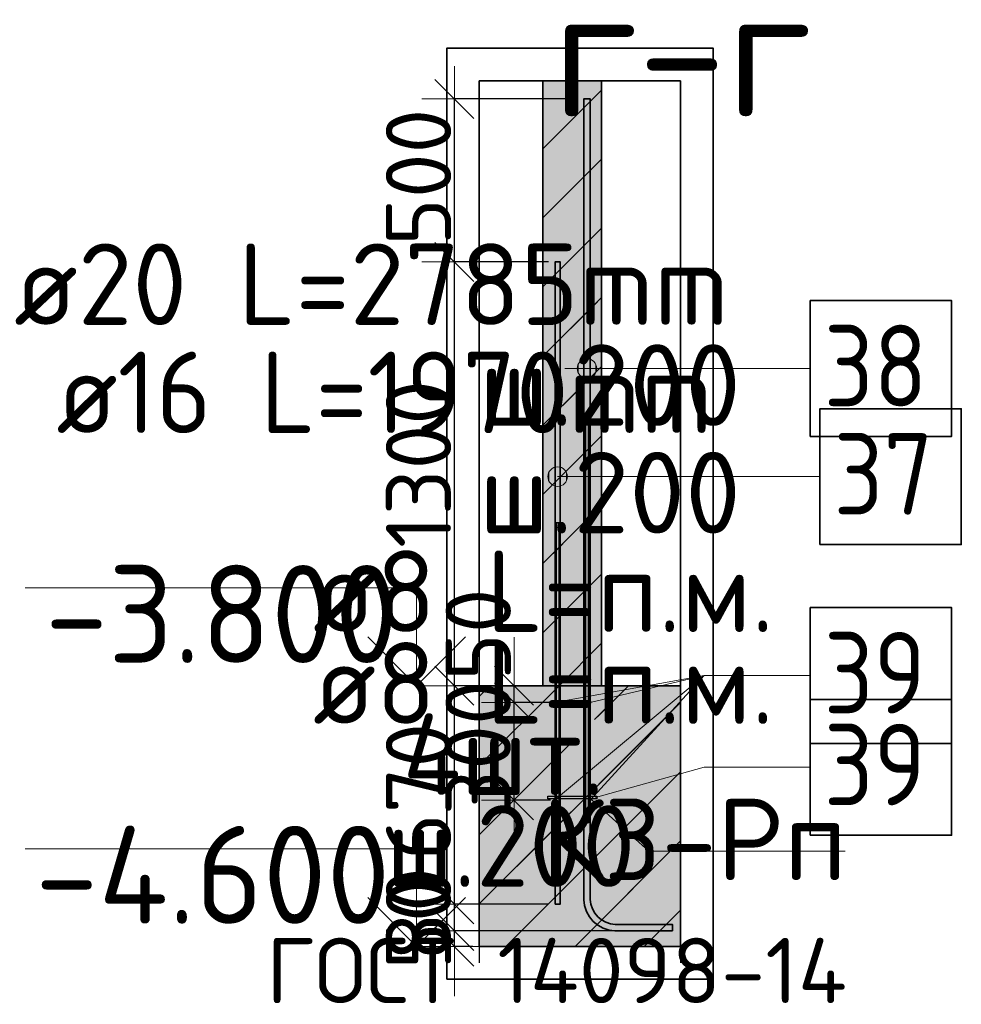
# Model space of a CAD drawing. Header units: millimetres. Extents: x -3725 to 93325, y -74170 to 82591.
# Tile 101 of 139: x 86900 to 89787, y 35605 to 38625. Entities that reach past the tile are written whole.
import ezdxf

# ---------------------------------------------------------------- set-up
doc = ezdxf.new("R2010")
doc.units = ezdxf.units.MM
doc.header["$PDMODE"] = 65
doc.linetypes.add('______11', pattern=[500, 400, -50, 0, -50])
doc.linetypes.add('______5', pattern=[1100, 800, -100, 100, -100])
for name, color, linetype, lineweight in [('Standard', 7, 'Continuous', 25), ('Арм.стержн. Выпуски', 180, 'Continuous', 35), ('Арматурный каркас 01', 4, 'Continuous', 35), ('Высотная отметки_ общее', 7, 'Continuous', 13), ('Размерная линия_ общее_1', 7, 'Continuous', 13)]:
    doc.layers.add(name, color=color, linetype=linetype, lineweight=lineweight)
doc.styles.add('ARIAL', font='ARIAL.TTF')
doc.styles.add('ISOCPEUR', font='ISOCPEUR')
doc.dimstyles.new('DIMSTYLE_12', dxfattribs={"dimtxt": 200, "dimasz": 200, "dimexe": 0, "dimexo": 0, "dimgap": 100, "dimtad": 2, "dimdec": 0, "dimrnd": 5, "dimzin": 12, "dimdsep": 46, "dimtxsty": 'ISOCPEUR', "dimblk1": 'ALL_ML_STRICH', "dimblk2": 'ALL_ML_STRICH', "dimsah": 1, "dimcen": 0, "dimclrd": 7, "dimclre": 256, "dimclrt": 7, "dimadec": 0, "dimazin": 0, "dimtfac": 1, "dimtdec": 0, "dimtix": 1, "dimtmove": 2, "dimatfit": 3, "dimfxl": 0, "dimtvp": 1.2, "dimtzin": 0, "dimlwd": 0, "dimlwe": -3, "dimarcsym": 0})
doc.dimstyles.new('DIMSTYLE_13', dxfattribs={"dimtxt": 200, "dimasz": 200, "dimexe": 0, "dimexo": 0, "dimgap": 100, "dimtad": 2, "dimdec": 0, "dimrnd": 5, "dimzin": 12, "dimdsep": 46, "dimtxsty": 'ISOCPEUR', "dimblk1": 'ALL_ML_STRICH', "dimblk2": 'ALL_ML_STRICH', "dimsah": 1, "dimcen": 0, "dimclrd": 7, "dimclre": 256, "dimclrt": 7, "dimadec": 0, "dimazin": 0, "dimtfac": 1, "dimtdec": 0, "dimtix": 1, "dimtmove": 2, "dimatfit": 3, "dimfxl": 0, "dimtzin": 0, "dimlwd": 0, "dimlwe": -3, "dimarcsym": 0})
pattern_1 = [(45, (0, 0), (-212.132, 212.132), [400, -50, 0, -50]), (45, (-106.07, 106.07), (-212.132, 212.132), [800, -100, 100, -100])]

# ---------------------------------------------------------------- blocks, each defined once
blk = doc.blocks.new('ALL_ML_STRICH')
at = {"color": 0, "linetype": 'ByBlock', "lineweight": -2}
for p, q in [((0, -0.5), (0, 0.5)), ((-0.3, -0.3), (0.3, 0.3)), ((-1, 0), (0.5, 0))]:
    blk.add_line(p, q, dxfattribs=at)
blk = doc.blocks.new('*D451')
at = {"layer": 'DEFPOINTS', "color": 7, "linetype": 'Continuous', "lineweight": 13, "transparency": 33554687}
for p in [(88547.6, 36530.9), (88415.8, 36230.9), (88547.6, 36230.9)]:
    blk.add_point(p, dxfattribs=at)
at = {"layer": 'Размерная линия_ общее_1', "color": 253, "linetype": 'Continuous', "lineweight": -2, "true_color": 0xa0a0a0, "transparency": 33554687}
for p, q in [((88527.6, 36530.9), (88415.8, 36530.9)), ((88527.6, 36230.9), (88415.8, 36230.9))]:
    blk.add_line(p, q, dxfattribs=at)
at = {"layer": 'Размерная линия_ общее_1', "color": 7, "linetype": 'Continuous', "lineweight": -2, "transparency": 33554687}
blk.add_line((88415.8, 36230.9), (88415.8, 36530.9), dxfattribs=at)
at = {"layer": 'Размерная линия_ общее_1', "color": 7, "linetype": 'Continuous', "lineweight": 13, "transparency": 33554687, "xscale": 200, "yscale": 200, "zscale": 200}
for p, rotation in [((88415.8, 36530.9), 90), ((88415.8, 36230.9), 270)]:
    blk.add_blockref('ALL_ML_STRICH', p, dxfattribs=dict(at, rotation=rotation))
at = {"layer": 'Размерная линия_ общее_1', "color": 7, "linetype": 'Continuous', "lineweight": 13, "transparency": 33554687, "insert": (88305.8, 36390.9), "char_height": 200, "width": 600, "attachment_point": 5, "rotation": 90, "style": 'ISOCPEUR'}
blk.add_mtext('\\A1;{300}', dxfattribs=at)
blk = doc.blocks.new('*D452')
at = {"layer": 'DEFPOINTS', "color": 7, "linetype": 'Continuous', "lineweight": 13, "transparency": 33554687}
for p in [(88397.6, 36581.9), (88415.8, 36530.9), (88547.6, 36530.9)]:
    blk.add_point(p, dxfattribs=at)
at = {"layer": 'Размерная линия_ общее_1', "color": 253, "linetype": 'Continuous', "lineweight": -2, "true_color": 0xa0a0a0, "transparency": 33554687}
for p, q in [((88377.6, 36581.9), (88415.8, 36581.9)), ((88527.6, 36530.9), (88415.8, 36530.9))]:
    blk.add_line(p, q, dxfattribs=at)
at = {"layer": 'Размерная линия_ общее_1', "color": 7, "linetype": 'Continuous', "lineweight": -2, "transparency": 33554687}
blk.add_line((88415.8, 36530.9), (88415.8, 36581.9), dxfattribs=at)
at = {"layer": 'Размерная линия_ общее_1', "color": 7, "linetype": 'Continuous', "lineweight": 13, "transparency": 33554687, "xscale": 200, "yscale": 200, "zscale": 200}
for p, rotation in [((88415.8, 36530.9), 270), ((88415.8, 36581.9), 90)]:
    blk.add_blockref('ALL_ML_STRICH', p, dxfattribs=dict(at, rotation=rotation))
at = {"layer": 'Размерная линия_ общее_1', "color": 7, "linetype": 'Continuous', "lineweight": 13, "transparency": 33554687, "insert": (88306.1, 36738.8), "char_height": 200, "width": 400, "attachment_point": 5, "rotation": 90, "style": 'ISOCPEUR'}
blk.add_mtext('\\A1;{50}', dxfattribs=at)
blk = doc.blocks.new('COMPLEX_ELEVATIONDIM_0')
at = {"layer": 'Высотная отметки_ общее', "color": 7, "linetype": 'Continuous', "lineweight": 13, "transparency": 33554687}
for p, q in [((88117, 36881.9), (86917, 36881.9)), ((88117, 36581.9), (88117, 36881.9)), ((88117, 36581.9), (87967, 36731.9)), ((88117, 36581.9), (88267, 36731.9)), ((88117, 36581.9), (88117, 36581.9)), ((88117, 36581.9), (88117, 36581.9)), ((88117, 36581.9), (88183.2, 36581.9)), ((88117, 36581.9), (88117, 36581.9)), ((88117, 36581.9), (88117, 36581.9)), ((88117, 36081.9), (86917, 36081.9)), ((88117, 35781.9), (88117, 36081.9)), ((88117, 35781.9), (87967, 35931.9)), ((88117, 35781.9), (88267, 35931.9)), ((88117, 35781.9), (88117, 35781.9)), ((88117, 35781.9), (88117, 35781.9)), ((88117, 35781.9), (88183.2, 35781.9)), ((88117, 35781.9), (88117, 35781.9)), ((88117, 35781.9), (88117, 35781.9))]:
    blk.add_line(p, q, dxfattribs=at)
at = {"layer": 'Высотная отметки_ общее', "color": 7, "linetype": 'Continuous', "lineweight": 13, "transparency": 33554687, "char_height": 300, "attachment_point": 7, "style": 'ISOCPEUR'}
for s, insert, width in [('\\W0.95;-3.800', (86977, 36651.9), 1281.436), ('\\W0.95;-4.600', (86947, 35851.9), 1311.684)]:
    blk.add_mtext(s, dxfattribs=dict(at, insert=insert, width=width))
blk = doc.blocks.new('*D521')
at = {"layer": 'DEFPOINTS', "color": 7, "linetype": 'Continuous', "lineweight": 13, "transparency": 33554687}
for p in [(88901.5, 35829.9), (88232.8, 35781.9), (88309.3, 35781.9)]:
    blk.add_point(p, dxfattribs=at)
at = {"layer": 'Размерная линия_ общее_1', "color": 253, "linetype": 'Continuous', "lineweight": -2, "true_color": 0xa0a0a0, "transparency": 33554687}
for p, q in [((88881.5, 35829.9), (88232.8, 35829.9)), ((88289.3, 35781.9), (88232.8, 35781.9))]:
    blk.add_line(p, q, dxfattribs=at)
at = {"layer": 'Размерная линия_ общее_1', "color": 7, "linetype": 'Continuous', "lineweight": -2, "transparency": 33554687}
blk.add_line((88232.8, 35781.9), (88232.8, 35829.9), dxfattribs=at)
at = {"layer": 'Размерная линия_ общее_1', "color": 7, "linetype": 'Continuous', "lineweight": 13, "transparency": 33554687, "xscale": 200, "yscale": 200, "zscale": 200}
for p, rotation in [((88232.8, 35781.9), 270), ((88232.8, 35829.9), 90)]:
    blk.add_blockref('ALL_ML_STRICH', p, dxfattribs=dict(at, rotation=rotation))
at = {"layer": 'Размерная линия_ общее_1', "color": 7, "linetype": 'Continuous', "lineweight": 13, "transparency": 33554687, "insert": (88122.7, 35852.7), "char_height": 200, "width": 400, "attachment_point": 5, "rotation": 90, "style": 'ISOCPEUR'}
blk.add_mtext('\\A1;{50}', dxfattribs=at)
blk = doc.blocks.new('*D522')
at = {"layer": 'DEFPOINTS', "color": 7, "linetype": 'Continuous', "lineweight": 13, "transparency": 33554687}
for p in [(88541.5, 35911.9), (88232.8, 35829.9), (88901.5, 35829.9)]:
    blk.add_point(p, dxfattribs=at)
at = {"layer": 'Размерная линия_ общее_1', "color": 253, "linetype": 'Continuous', "lineweight": -2, "true_color": 0xa0a0a0, "transparency": 33554687}
for p, q in [((88521.5, 35911.9), (88232.8, 35911.9)), ((88881.5, 35829.9), (88232.8, 35829.9))]:
    blk.add_line(p, q, dxfattribs=at)
at = {"layer": 'Размерная линия_ общее_1', "color": 7, "linetype": 'Continuous', "lineweight": -2, "transparency": 33554687}
blk.add_line((88232.8, 35829.9), (88232.8, 35911.9), dxfattribs=at)
at = {"layer": 'Размерная линия_ общее_1', "color": 7, "linetype": 'Continuous', "lineweight": 13, "transparency": 33554687, "xscale": 200, "yscale": 200, "zscale": 200}
for p, rotation in [((88232.8, 35829.9), 270), ((88232.8, 35911.9), 90)]:
    blk.add_blockref('ALL_ML_STRICH', p, dxfattribs=dict(at, rotation=rotation))
at = {"layer": 'Размерная линия_ общее_1', "color": 7, "linetype": 'Continuous', "lineweight": 13, "transparency": 33554687, "insert": (88122.8, 35880.9), "char_height": 200, "width": 400, "attachment_point": 5, "rotation": 90, "style": 'ISOCPEUR'}
blk.add_mtext('\\A1;{80}', dxfattribs=at)
blk = doc.blocks.new('*D523')
at = {"layer": 'DEFPOINTS', "color": 7, "linetype": 'Continuous', "lineweight": 13, "transparency": 33554687}
for p in [(88341.8, 36581.9), (88232.8, 35911.9), (88541.5, 35911.9)]:
    blk.add_point(p, dxfattribs=at)
at = {"layer": 'Размерная линия_ общее_1', "color": 253, "linetype": 'Continuous', "lineweight": -2, "true_color": 0xa0a0a0, "transparency": 33554687}
for p, q in [((88321.8, 36581.9), (88232.8, 36581.9)), ((88521.5, 35911.9), (88232.8, 35911.9))]:
    blk.add_line(p, q, dxfattribs=at)
at = {"layer": 'Размерная линия_ общее_1', "color": 7, "linetype": 'Continuous', "lineweight": -2, "transparency": 33554687}
blk.add_line((88232.8, 35911.9), (88232.8, 36581.9), dxfattribs=at)
at = {"layer": 'Размерная линия_ общее_1', "color": 7, "linetype": 'Continuous', "lineweight": 13, "transparency": 33554687, "xscale": 200, "yscale": 200, "zscale": 200}
for p, rotation in [((88232.8, 36581.9), 90), ((88232.8, 35911.9), 270)]:
    blk.add_blockref('ALL_ML_STRICH', p, dxfattribs=dict(at, rotation=rotation))
at = {"layer": 'Размерная линия_ общее_1', "color": 7, "linetype": 'Continuous', "lineweight": 13, "transparency": 33554687, "insert": (88122.8, 36256.9), "char_height": 200, "width": 600, "attachment_point": 5, "rotation": 90, "style": 'ISOCPEUR'}
blk.add_mtext('\\A1;{670}', dxfattribs=at)
blk = doc.blocks.new('*D524')
at = {"layer": 'DEFPOINTS', "color": 7, "linetype": 'Continuous', "lineweight": 13, "transparency": 33554687}
for p in [(88541.5, 37881.9), (88232.8, 36581.9), (88341.8, 36581.9)]:
    blk.add_point(p, dxfattribs=at)
at = {"layer": 'Размерная линия_ общее_1', "color": 253, "linetype": 'Continuous', "lineweight": -2, "true_color": 0xa0a0a0, "transparency": 33554687}
for p, q in [((88521.5, 37881.9), (88232.8, 37881.9)), ((88321.8, 36581.9), (88232.8, 36581.9))]:
    blk.add_line(p, q, dxfattribs=at)
at = {"layer": 'Размерная линия_ общее_1', "color": 7, "linetype": 'Continuous', "lineweight": -2, "transparency": 33554687}
blk.add_line((88232.8, 36581.9), (88232.8, 37881.9), dxfattribs=at)
at = {"layer": 'Размерная линия_ общее_1', "color": 7, "linetype": 'Continuous', "lineweight": 13, "transparency": 33554687, "xscale": 200, "yscale": 200, "zscale": 200}
for p, rotation in [((88232.8, 37881.9), 90), ((88232.8, 36581.9), 270)]:
    blk.add_blockref('ALL_ML_STRICH', p, dxfattribs=dict(at, rotation=rotation))
at = {"layer": 'Размерная линия_ общее_1', "color": 7, "linetype": 'Continuous', "lineweight": 13, "transparency": 33554687, "insert": (88122.8, 37261.9), "char_height": 200, "width": 800, "attachment_point": 5, "rotation": 90, "style": 'ISOCPEUR'}
blk.add_mtext('\\A1;{1300}', dxfattribs=at)
blk = doc.blocks.new('*D525')
at = {"layer": 'DEFPOINTS', "color": 7, "linetype": 'Continuous', "lineweight": 13, "transparency": 33554687}
for p in [(88629.5, 38381.9), (88232.8, 37881.9), (88541.5, 37881.9)]:
    blk.add_point(p, dxfattribs=at)
at = {"layer": 'Размерная линия_ общее_1', "color": 253, "linetype": 'Continuous', "lineweight": -2, "true_color": 0xa0a0a0, "transparency": 33554687}
for p, q in [((88609.5, 38381.9), (88232.8, 38381.9)), ((88521.5, 37881.9), (88232.8, 37881.9))]:
    blk.add_line(p, q, dxfattribs=at)
at = {"layer": 'Размерная линия_ общее_1', "color": 7, "linetype": 'Continuous', "lineweight": -2, "transparency": 33554687}
blk.add_line((88232.8, 37881.9), (88232.8, 38381.9), dxfattribs=at)
at = {"layer": 'Размерная линия_ общее_1', "color": 7, "linetype": 'Continuous', "lineweight": 13, "transparency": 33554687, "xscale": 200, "yscale": 200, "zscale": 200}
for p, rotation in [((88232.8, 38381.9), 90), ((88232.8, 37881.9), 270)]:
    blk.add_blockref('ALL_ML_STRICH', p, dxfattribs=dict(at, rotation=rotation))
at = {"layer": 'Размерная линия_ общее_1', "color": 7, "linetype": 'Continuous', "lineweight": 13, "transparency": 33554687, "insert": (88122.8, 38141.9), "char_height": 200, "width": 600, "attachment_point": 5, "rotation": 90, "style": 'ISOCPEUR'}
blk.add_mtext('\\A1;{500}', dxfattribs=at)
blk = doc.blocks.new('ЭЛЕМЕНТ_УЗОРА_11')
at = {"layer": 'Арм.стержн. Выпуски', "linetype": 'Continuous', "lineweight": 13, "transparency": 33554687}
for points in [[(88613.7, 37570), (88624.5, 37529.2), (88624.5, 37580.8)], [(88624.5, 37580.8), (88639.5, 37525), (88639.5, 37585)], [(88624.5, 37580.8), (88624.5, 37529.2), (88639.5, 37525)], [(88639.5, 37585), (88639.5, 37525), (88654.5, 37529.2)], [(88639.5, 37585), (88654.5, 37529.2), (88654.5, 37580.8)], [(88654.5, 37580.8), (88654.5, 37529.2), (88665.3, 37540)], [(88654.5, 37580.8), (88665.3, 37540), (88665.3, 37570)], [(88613.7, 37540), (88613.7, 37570), (88609.5, 37555)], [(88613.7, 37570), (88613.7, 37540), (88624.5, 37529.2)], [(88665.3, 37570), (88665.3, 37540), (88669.5, 37555)]]:
    blk.add_hatch(color=7, dxfattribs=at).paths.add_polyline_path(points)
at = {"layer": 'Арм.стержн. Выпуски', "color": 7, "linetype": 'Continuous', "lineweight": 13, "transparency": 33554687}
for p, q in [((88639.5, 37585), (88639.5, 37585)), ((88571.6, 37555), (88639.5, 37555)), ((88609.5, 37555), (88609.5, 37555)), ((88669.5, 37555), (88669.5, 37555)), ((88639.5, 37525), (88639.5, 37525))]:
    blk.add_line(p, q, dxfattribs=at)
blk.add_circle((88639.5, 37555), 30, dxfattribs=at)
blk = doc.blocks.new('ЭЛЕМЕНТ_УЗОРА_12')
at = {"layer": 'Арм.стержн. Выпуски', "linetype": 'Continuous', "lineweight": 13, "transparency": 33554687}
for points in [[(88534.5, 37197.6), (88534.5, 37249.2), (88523.7, 37238.4)], [(88549.5, 37193.4), (88549.5, 37253.4), (88534.5, 37249.2)], [(88549.5, 37193.4), (88534.5, 37249.2), (88534.5, 37197.6)], [(88564.5, 37197.6), (88564.5, 37249.2), (88549.5, 37253.4)], [(88564.5, 37197.6), (88549.5, 37253.4), (88549.5, 37193.4)], [(88575.3, 37208.4), (88575.3, 37238.4), (88564.5, 37249.2)], [(88575.3, 37208.4), (88564.5, 37249.2), (88564.5, 37197.6)], [(88523.7, 37208.4), (88523.7, 37238.4), (88519.5, 37223.4)], [(88534.5, 37197.6), (88523.7, 37238.4), (88523.7, 37208.4)], [(88575.3, 37238.4), (88575.3, 37208.4), (88579.5, 37223.4)]]:
    blk.add_hatch(color=7, dxfattribs=at).paths.add_polyline_path(points)
at = {"layer": 'Арм.стержн. Выпуски', "color": 7, "linetype": 'Continuous', "lineweight": 13, "transparency": 33554687}
for p, q in [((88549.5, 37253.4), (88549.5, 37253.4)), ((88519.5, 37223.4), (88519.5, 37223.4)), ((88631.6, 37223.4), (88549.5, 37223.4)), ((88579.5, 37223.4), (88579.5, 37223.4)), ((88549.5, 37193.4), (88549.5, 37193.4))]:
    blk.add_line(p, q, dxfattribs=at)
blk.add_circle((88549.5, 37223.4), 30, dxfattribs=at)

msp = doc.modelspace()

# ---------------------------------------------------------------- hatches: boundary and pattern name
at = {"layer": 'Standard', "linetype": 'Continuous', "lineweight": 35, "transparency": 33554687}
h = msp.add_hatch(dxfattribs=at)
h.set_pattern_fill('__________539', scale=100, style=0, pattern_type=2)
h.set_pattern_definition(pattern_1)
h.paths.add_polyline_path([(88504.5, 36581.9), (88684.5, 36581.9), (88684.5, 38437.1), (88504.5, 38437.1)], flags=0)
at = {"layer": 'Standard', "linetype": 'Continuous', "lineweight": 35, "true_color": 0xc7c7c7, "transparency": 33554687}
msp.add_hatch(color=9, dxfattribs=at).paths.add_polyline_path([(88504.5, 36581.9), (88684.5, 36581.9), (88684.5, 38437.1), (88504.5, 38437.1)])
at = {"layer": 'Standard', "linetype": 'Continuous', "lineweight": 13, "transparency": 33554687}
h = msp.add_hatch(dxfattribs=at)
h.set_pattern_fill('__________539', scale=100, style=0, pattern_type=2)
h.set_pattern_definition(pattern_1)
h.paths.add_polyline_path([(88926.6, 36581.9), (88309.3, 36581.9), (88309.3, 35781.9), (88926.6, 35781.9)], flags=0)
msp.add_hatch(color=9, dxfattribs=at).paths.add_polyline_path([(88926.6, 36581.9), (88309.3, 36581.9), (88309.3, 35781.9), (88926.6, 35781.9)])
at = {"layer": 'Арматурный каркас 01', "linetype": 'Continuous', "lineweight": 50, "transparency": 33554687}
for points in [[(88543.5, 36530.9), (88543.2, 36532.4), (88542.3, 36533.7), (88541.1, 36534.6), (88539.5, 36534.9), (88538, 36534.6), (88536.7, 36533.7), (88535.8, 36532.4), (88535.5, 36530.9), (88535.8, 36529.3), (88536.7, 36528), (88538, 36527.2), (88539.5, 36526.9), (88541.1, 36527.2), (88542.3, 36528), (88543.2, 36529.3)], [(88653.5, 36530.9), (88653.2, 36532.4), (88652.3, 36533.7), (88651.1, 36534.6), (88649.5, 36534.9), (88648, 36534.6), (88646.7, 36533.7), (88645.8, 36532.4), (88645.5, 36530.9), (88645.8, 36529.3), (88646.7, 36528), (88648, 36527.2), (88649.5, 36526.9), (88651.1, 36527.2), (88652.3, 36528), (88653.2, 36529.3)], [(88543.5, 36230.9), (88543.2, 36232.4), (88542.3, 36233.7), (88541.1, 36234.6), (88539.5, 36234.9), (88538, 36234.6), (88536.7, 36233.7), (88535.8, 36232.4), (88535.5, 36230.9), (88535.8, 36229.3), (88536.7, 36228), (88538, 36227.2), (88539.5, 36226.9), (88541.1, 36227.2), (88542.3, 36228), (88543.2, 36229.3)], [(88653.5, 36230.9), (88653.2, 36232.4), (88652.3, 36233.7), (88651.1, 36234.6), (88649.5, 36234.9), (88648, 36234.6), (88646.7, 36233.7), (88645.8, 36232.4), (88645.5, 36230.9), (88645.8, 36229.3), (88646.7, 36228), (88648, 36227.2), (88649.5, 36226.9), (88651.1, 36227.2), (88652.3, 36228), (88653.2, 36229.3)]]:
    msp.add_hatch(color=40, dxfattribs=at).paths.add_polyline_path(points)

# ---------------------------------------------------------------- linework, layer by layer
at = {"layer": 'Standard', "color": 52, "linetype": 'Continuous', "lineweight": 13, "transparency": 33554687}
for p, q in [((88309.3, 35781.9), (88309.3, 38437.1)), ((88309.3, 35781.9), (88309.3, 38437.1)), ((88926.6, 38437.1), (88309.3, 38437.1)), ((88309.3, 38437.1), (88926.6, 38437.1)), ((88926.6, 35781.9), (88926.6, 38437.1)), ((88926.6, 35781.9), (88926.6, 38437.1)), ((88926.6, 35781.9), (88309.3, 35781.9)), ((88309.3, 35781.9), (88926.6, 35781.9))]:
    msp.add_line(p, q, dxfattribs=at)
at = {"layer": 'Standard', "color": 52, "linetype": 'Continuous', "lineweight": 35, "transparency": 33554687}
for p, q in [((88309.3, 35781.9), (88309.3, 38437.1)), ((88309.3, 35781.9), (88309.3, 38437.1)), ((88926.6, 38437.1), (88309.3, 38437.1)), ((88309.3, 38437.1), (88926.6, 38437.1)), ((88926.6, 35781.9), (88926.6, 38437.1)), ((88926.6, 35781.9), (88926.6, 38437.1)), ((88926.6, 35781.9), (88309.3, 35781.9)), ((88309.3, 35781.9), (88926.6, 35781.9))]:
    msp.add_line(p, q, dxfattribs=at)
at = {"layer": 'Standard', "color": 7, "linetype": 'Continuous', "lineweight": 25, "transparency": 33554687}
for p, q in [((88734.5, 38437.1), (88454.5, 38437.1)), ((88734.5, 38437.1), (88454.5, 38437.1)), ((88309.3, 36631.9), (88309.3, 35731.9)), ((88309.3, 36631.9), (88309.3, 35731.9)), ((88926.6, 36631.9), (88926.6, 35731.9)), ((88926.6, 36631.9), (88926.6, 35731.9))]:
    msp.add_line(p, q, dxfattribs=at)
at = {"layer": 'Standard', "color": 7, "linetype": 'Continuous', "lineweight": 35, "transparency": 33554687}
for p, q in [((88504.5, 38437.1), (88504.5, 36581.9)), ((88504.5, 38437.1), (88504.5, 36581.9)), ((88684.5, 36581.9), (88684.5, 38437.1)), ((88684.5, 36581.9), (88684.5, 38437.1)), ((88504.5, 36581.9), (88309.3, 36581.9)), ((88504.5, 36581.9), (88309.3, 36581.9)), ((88684.5, 36581.9), (88504.5, 36581.9)), ((88504.5, 36581.9), (88684.5, 36581.9)), ((88684.5, 36581.9), (88504.5, 36581.9)), ((88504.5, 36581.9), (88684.5, 36581.9)), ((88926.6, 36581.9), (88684.5, 36581.9)), ((88926.6, 36581.9), (88684.5, 36581.9)), ((88309.3, 35781.9), (88926.6, 35781.9)), ((88309.3, 35781.9), (88926.6, 35781.9))]:
    msp.add_line(p, q, dxfattribs=at)
at = {"layer": 'Standard', "color": 253, "linetype": '______5', "lineweight": 35, "true_color": 0xababab, "transparency": 33554687}
for p, q in [((88504.5, 38229.2), (88684.5, 38409.2)), ((88504.5, 37805), (88684.5, 37985)), ((88504.5, 37380.7), (88684.5, 37560.7)), ((88504.5, 36956.4), (88684.5, 37136.4)), ((88554.2, 36581.9), (88684.5, 36712.2))]:
    msp.add_line(p, q, dxfattribs=at)
at = {"layer": 'Standard', "color": 253, "linetype": '______11', "lineweight": 35, "true_color": 0xababab, "transparency": 33554687}
for p, q in [((88504.5, 38017.1), (88684.5, 38197.1)), ((88504.5, 37592.8), (88684.5, 37772.8)), ((88504.5, 37168.6), (88684.5, 37348.6)), ((88504.5, 36744.3), (88684.5, 36924.3))]:
    msp.add_line(p, q, dxfattribs=at)
at = {"layer": 'Standard', "color": 253, "linetype": '______11', "lineweight": 13, "true_color": 0xababab, "transparency": 33554687}
for p, q in [((88309.3, 36124.8), (88766.4, 36581.9)), ((88309.3, 36549.1), (88342.1, 36581.9)), ((88390.6, 35781.9), (88926.6, 36317.8)), ((88814.9, 35781.9), (88926.6, 35893.6))]:
    msp.add_line(p, q, dxfattribs=at)
at = {"layer": 'Standard', "color": 253, "linetype": '______5', "lineweight": 13, "true_color": 0xababab, "transparency": 33554687}
for p, q in [((88309.3, 36337), (88554.2, 36581.9)), ((88309.3, 35912.7), (88926.6, 36530)), ((88602.8, 35781.9), (88926.6, 36105.7))]:
    msp.add_line(p, q, dxfattribs=at)
at = {"layer": 'Standard', "color": 7, "linetype": 'Continuous', "lineweight": 35, "transparency": 33554687}
msp.add_lwpolyline([(88209.3, 35681.9), (89026.6, 35681.9), (89026.6, 38537.1), (88209.3, 38537.1), (88209.3, 35681.9)], dxfattribs=at)
at = {"layer": 'Standard', "color": 7, "linetype": 'Continuous', "lineweight": 13, "transparency": 33554687}
msp.add_lwpolyline([(88645.7, 36238.9), (88829.7, 36074.1), (89430.8, 36074.1)], dxfattribs=at)
at = {"layer": 'Арм.стержн. Выпуски', "color": 7, "linetype": 'Continuous', "lineweight": 13, "transparency": 33554687}
for p, q in [((88571.6, 37555), (89324.1, 37555)), ((88631.6, 37223.4), (89354.1, 37223.4))]:
    msp.add_line(p, q, dxfattribs=at)
at = {"layer": 'Арм.стержн. Выпуски', "color": 33, "linetype": 'Continuous', "lineweight": 35, "true_color": 0xf0a546, "transparency": 33554687}
msp.add_lwpolyline([(88901.5, 35829.9), (88724.9, 35829.9), (88707.4, 35832.3), (88689.2, 35838.3), (88672.5, 35847.7), (88658.8, 35859.1), (88647.3, 35872.9), (88637.9, 35889.6), (88632, 35907.7), (88629.5, 35925.3), (88629.5, 38381.9), (88649.5, 38381.9), (88649.5, 35926.6), (88651.5, 35912.3), (88656.3, 35897.7), (88663.8, 35884.3), (88673, 35873.3), (88683.9, 35864.2), (88697.3, 35856.7), (88711.9, 35851.9), (88726.3, 35849.9), (88901.5, 35849.9), (88901.5, 35829.9)], dxfattribs=at)
at = {"layer": 'Арм.стержн. Выпуски', "color": 11, "linetype": 'Continuous', "lineweight": 35, "true_color": 0xff8c8c, "transparency": 33554687}
msp.add_lwpolyline([(88541.5, 35911.9), (88541.5, 37881.9), (88557.5, 37881.9), (88557.5, 35911.9), (88541.5, 35911.9)], dxfattribs=at)
msp.add_lwpolyline([(88541.5, 35911.9), (88541.5, 37881.9), (88557.5, 37881.9), (88557.5, 35911.9), (88541.5, 35911.9)], dxfattribs=at)
at = {"layer": 'Арм.стержн. Выпуски', "color": 7, "linetype": 'Continuous', "lineweight": 35, "transparency": 33554687}
for points in [[(89324.1, 37346.7), (89757.4, 37346.7), (89757.4, 37763.4), (89324.1, 37763.4), (89324.1, 37346.7)], [(89354.1, 37015), (89787.4, 37015), (89787.4, 37431.7), (89354.1, 37431.7), (89354.1, 37015)]]:
    msp.add_lwpolyline(points, dxfattribs=at)
at = {"layer": 'Арм.стержн. Выпуски', "color": 4, "linetype": 'Continuous', "lineweight": 35, "transparency": 33554687}
for points in [[(88634.5, 36161.9), (88634.5, 37411.9), (88644.5, 37411.9), (88644.5, 36161.9), (88634.5, 36161.9)], [(88544.5, 36161.9), (88544.5, 37081.9), (88554.5, 37081.9), (88554.5, 36161.9), (88544.5, 36161.9)]]:
    msp.add_lwpolyline(points, dxfattribs=at)
at = {"layer": 'Арматурный каркас 01', "color": 7, "linetype": 'Continuous', "lineweight": 13, "transparency": 33554687}
for p, q in [((88999.1, 36613.4), (88539.5, 36530.9)), ((88999.1, 36613.4), (88539.5, 36230.9)), ((88999.1, 36613.4), (88649.5, 36230.9)), ((88999.1, 36613.4), (88649.5, 36530.9)), ((88999.1, 36613.4), (89324.1, 36613.4)), ((88999.1, 36331.7), (88665.5, 36238.9)), ((88999.1, 36331.7), (89324.1, 36331.7))]:
    msp.add_line(p, q, dxfattribs=at)
at = {"layer": 'Арматурный каркас 01', "color": 7, "linetype": 'Continuous', "lineweight": 35, "transparency": 33554687}
for points in [[(89324.1, 36405), (89757.4, 36405), (89757.4, 36821.7), (89324.1, 36821.7), (89324.1, 36405)], [(89324.1, 36123.4), (89757.4, 36123.4), (89757.4, 36540), (89324.1, 36540), (89324.1, 36123.4)]]:
    msp.add_lwpolyline(points, dxfattribs=at)
at = {"layer": 'Арматурный каркас 01', "color": 40, "linetype": 'Continuous', "lineweight": 25, "transparency": 33554687}
msp.add_lwpolyline([(88519.5, 36242.9), (88669.5, 36242.9), (88669.5, 36234.9), (88519.5, 36234.9), (88519.5, 36242.9)], dxfattribs=at)

# ---------------------------------------------------------------- block references
at = {"layer": 'Арм.стержн. Выпуски', "color": 7, "linetype": 'Continuous', "lineweight": 13, "transparency": 33554687}
for name in ['ЭЛЕМЕНТ_УЗОРА_11', 'ЭЛЕМЕНТ_УЗОРА_12']:
    msp.add_blockref(name, (0, 0), dxfattribs=at)
at = {"layer": 'Высотная отметки_ общее', "color": 7, "linetype": 'Continuous', "lineweight": 13, "transparency": 33554687}
msp.add_blockref('COMPLEX_ELEVATIONDIM_0', (0, 0), dxfattribs=at)

# ---------------------------------------------------------------- texts
at = {"layer": 'Standard', "color": 7, "linetype": 'Continuous', "lineweight": 13, "transparency": 33554687, "insert": (88533.3, 38528.6), "char_height": 400, "width": 1022.609, "attachment_point": 4, "style": 'ISOCPEUR'}
msp.add_mtext('\\A1;{\\fISOCPEUR|i0|b0;\\H400.000000;\\W1.000000;\\C7;г-г}\\P', dxfattribs=at)
at = {"layer": 'Standard', "color": 7, "linetype": 'Continuous', "lineweight": 25, "transparency": 33554687, "char_height": 250, "width": 942.857, "attachment_point": 6, "style": 'ISOCPEUR'}
for insert in [(89111.7, 37504.1), (89111.7, 37174.1)]:
    msp.add_mtext('\\A1;{\\fISOCPEUR|i0|b0;\\H250.000000;\\W1.000000;\\C7;ш.200}\\P', dxfattribs=dict(at, insert=insert))
at = {"layer": 'Standard', "color": 7, "linetype": 'Continuous', "lineweight": 13, "transparency": 33554687, "insert": (89436.8, 36235), "char_height": 250, "width": 2223.136, "attachment_point": 3, "line_spacing_factor": 1.024096, "style": 'ARIAL'}
msp.add_mtext('\\A1;{\\fISOCPEUR|i0|b0;\\H250.000000;\\W1.000000;\\C7;К3-Рп}\\P{\\fISOCPEUR|i0|b0;\\H200.000000;\\W1.000000;\\C7;ГОСТ 14098-14}\\P', dxfattribs=at)
at = {"layer": 'Арм.стержн. Выпуски', "color": 7, "linetype": 'Continuous', "lineweight": 25, "transparency": 33554687, "char_height": 250, "attachment_point": 7, "style": 'ISOCPEUR'}
for s, insert, width in [('\\W0.98;ø20 L=2785mm ', (86882.4, 37688.4), 2496.203), ('\\W0.87;38', (89365.8, 37438.4), 459.01), ('\\W0.94;ø16 L=1970mm ', (87012.4, 37356.7), 2391.341), ('\\W0.87;37', (89395.8, 37106.7), 459.01)]:
    msp.add_mtext(s, dxfattribs=dict(at, insert=insert, width=width))
at = {"layer": 'Арматурный каркас 01', "color": 7, "linetype": 'Continuous', "lineweight": 25, "transparency": 33554687, "char_height": 250, "attachment_point": 7, "style": 'ISOCPEUR'}
for s, insert, width in [('\\W0.97;ø8 L=п.м.', (87799.1, 36746.7), 1544.857), ('\\W0.87;39', (89365.8, 36496.7), 459.01), ('\\W0.97;ø8 L=п.м.', (87799.1, 36465), 1544.857), ('\\W0.95;4шт. ', (88074.1, 36246.7), 992.98), ('\\W0.87;39', (89365.8, 36215), 459.01), ('\\W0.95;ш.200 ', (88024.1, 35965), 1093.33)]:
    msp.add_mtext(s, dxfattribs=dict(at, insert=insert, width=width))

# ---------------------------------------------------------------- dimensions: what is measured, and where the dimension line sits
at = {"layer": 'Размерная линия_ общее_1', "color": 7, "linetype": 'Continuous', "lineweight": 13, "transparency": 33554687}
for base, p1, p2, dimstyle, picture, middle in [((88232.8, 38381.9), (88521.5, 37881.9), (88609.5, 38381.9), 'DIMSTYLE_12', '*D525', (88122.8, 38141.9)), ((88232.8, 37881.9), (88321.8, 36581.9), (88521.5, 37881.9), 'DIMSTYLE_13', '*D524', (88122.8, 37261.9)), ((88415.8, 36581.9), (88527.6, 36530.9), (88377.6, 36581.9), 'DIMSTYLE_12', '*D452', (88306.1, 36738.8)), ((88232.8, 36581.9), (88521.5, 35911.9), (88321.8, 36581.9), 'DIMSTYLE_13', '*D523', (88122.8, 36256.9)), ((88415.8, 36530.9), (88527.6, 36230.9), (88527.6, 36530.9), 'DIMSTYLE_12', '*D451', (88305.8, 36390.9)), ((88232.8, 35911.9), (88881.5, 35829.9), (88521.5, 35911.9), 'DIMSTYLE_12', '*D522', (88122.8, 35880.9)), ((88232.8, 35829.9), (88289.3, 35781.9), (88881.5, 35829.9), 'DIMSTYLE_12', '*D521', (88122.7, 35852.7))]:
    dim = msp.add_linear_dim(base=base, p1=p1, p2=p2, angle=90, dimstyle=dimstyle, override={"dimpost": '<>', "dimclrd": 7, "dimclre": 253, "dimclrt": 7, "dimlwd": 0, "dimlwe": 65533}, dxfattribs=at)
    dim.commit()
    dim.dimension.update_dxf_attribs({"geometry": picture, "text_midpoint": middle, "dimtype": 160})

doc.saveas('drawing.dxf')
